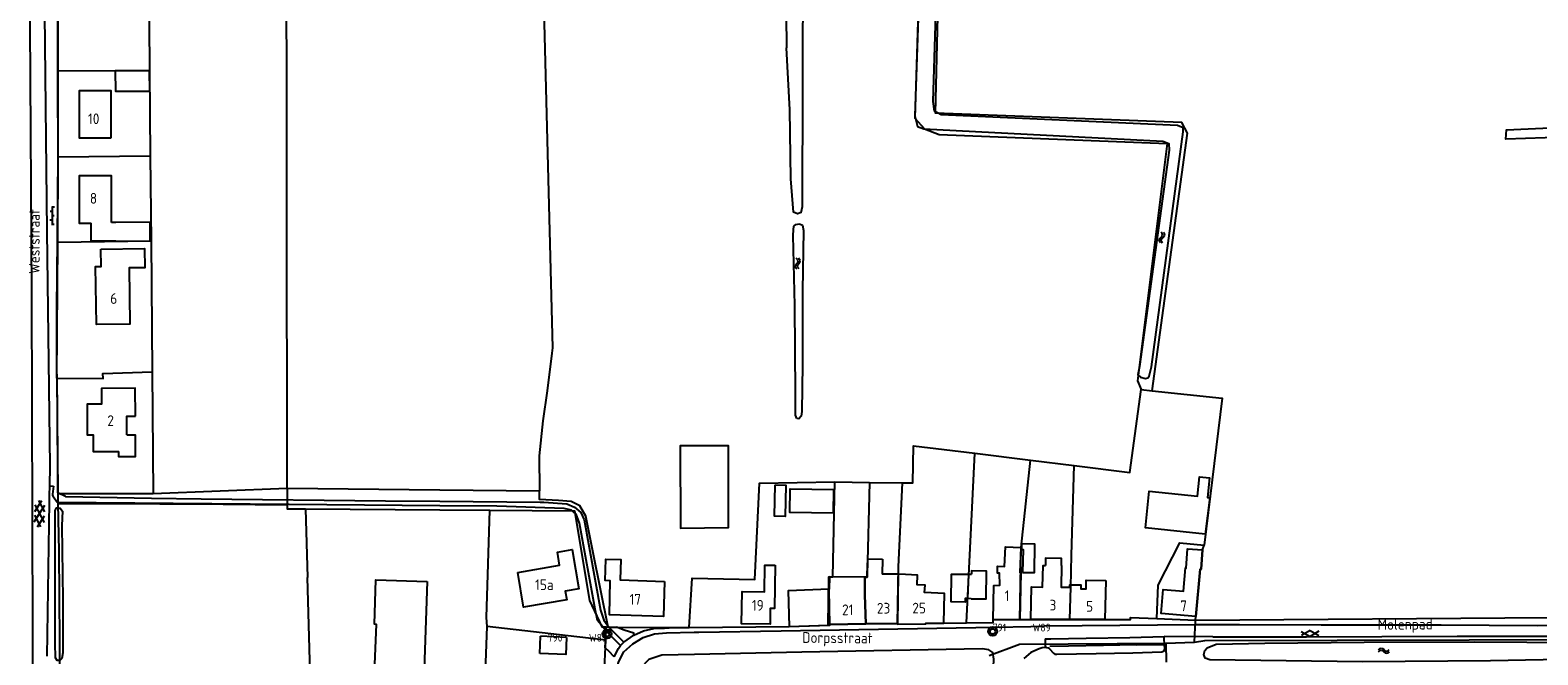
# Model space of a CAD drawing. Header units: metres. Extents: x 51973 to 58000, y 375000 to 380663.
# Tile 42 of 56: x 56904 to 57256, y 378735 to 378880. Entities that reach past the tile are written whole.
import ezdxf
from ezdxf.enums import TextEntityAlignment as Align

# ---------------------------------------------------------------- set-up
doc = ezdxf.new("R2010")
doc.units = ezdxf.units.M
doc.header["$LTSCALE"] = 0.1
doc.layers.get('0').update_dxf_attribs({"linetype": 'CONTINUOUS'})
doc.layers.add('B-WA-OG-TOPOGRAFIE-G', color=253, linetype='CONTINUOUS')
doc.styles.add('ISO', font='isocp.shx', dxfattribs={"height": 1.8})
doc.styles.add('ISOCP', font='ISOCP.shx', dxfattribs={"height": 1.8})

# ---------------------------------------------------------------- blocks, each defined once
blk = doc.blocks.new('S026')
at = {"color": 0}
for p, q in [((0, 0), (4.4, 0)), ((0.2, 0.5), (0.2, 0)), ((1.2, 0), (1.2, -0.5)), ((2.2, 0.5), (2.2, 0)), ((3.2, 0), (3.2, -0.5)), ((4.2, 0.5), (4.2, 0))]:
    blk.add_line(p, q, dxfattribs=at)
blk = doc.blocks.new('S016')
at = {"color": 0, "linetype": 'Continuous'}
for points in [[(0.01, -0.38), (2.65, 1.15)], [(2.65, -1.15), (0.01, 0.38)], [(5.07, -1.15), (1.09, 1.15)], [(1.09, -1.15), (5.07, 1.15)], [(6.16, -0.38), (3.51, 1.15)], [(3.51, -1.15), (6.16, 0.37)]]:
    blk.add_lwpolyline(points, dxfattribs=at)
blk = doc.blocks.new('M01')
at = {"color": 0}
for radius in [1.05, 0.625]:
    blk.add_circle((0, 0), radius, dxfattribs=at)
blk = doc.blocks.new('S012')
at = {"color": 0}
for p, q in [((1.18, 2.05), (0, 0)), ((1.18, -2.05), (0, 0)), ((1.4, 0), (0.21, -2.05)), ((1.4, 0), (0.22, 2.05))]:
    blk.add_line(p, q, dxfattribs=at)
blk = doc.blocks.new('S05')
at = {"color": 0}
for p, q in [((0.08, 0.3), (0.38, 0.59)), ((0.11, -0.19), (0.41, 0.09)), ((0.38, 0.59), (0.68, 0.71)), ((0.41, 0.09), (0.71, 0.21)), ((0.68, 0.71), (1.01, 0.62)), ((0.71, 0.21), (1.02, 0.12)), ((1.01, 0.62), (1.33, 0.37)), ((1.02, 0.12), (1.36, -0.12)), ((1.33, 0.37), (1.66, 0.13)), ((1.66, 0.13), (1.97, 0.04)), ((1.97, 0.04), (2.28, 0.16)), ((2.28, 0.16), (2.58, 0.44)), ((1.36, -0.12), (1.68, -0.37)), ((1.68, -0.37), (2, -0.46)), ((2, -0.46), (2.31, -0.33)), ((2.31, -0.33), (2.61, -0.05))]:
    blk.add_line(p, q, dxfattribs=at)

msp = doc.modelspace()

# ---------------------------------------------------------------- linework, layer by layer
at = {"layer": 'B-WA-OG-TOPOGRAFIE-G'}
for points in [[(56903.571, 379000), (56903.963, 378954.341), (56904.118, 378936.246), (56904.138, 378931.637), (56904.218, 378913.105), (56904.255, 378904.688), (56904.355, 378881.67), (56904.744, 378819.133), (56904.965, 378740.215), (56905.089, 378683.543), (56904.509, 378681.822), (56902.482, 378677.609), (56902.243, 378652.654), (56902.278, 378652.647), (56904.214, 378652.25), (56904.538, 378651.618), (56904.4, 378648.197)], [(57115.131, 379000), (57110.73, 378859.91), (57113.02, 378857.48), (57116.44, 378856.15), (57169.59, 378854.01), (57162.654, 378798.614), (57163.53, 378796.61)], [(57166.093, 378796.337), (57174.33, 378856.41), (57173.02, 378858.92), (57115.54, 378861.12), (57118.941, 379000)], [(57163.113, 378801.986), (57162.764, 378800.087), (57163.365, 378799.476), (57164.581, 378799.221), (57165.127, 378799.371), (57165.438, 378799.744), (57165.928, 378801.919), (57173.359, 378856.73), (57173.343, 378857.666), (57172.018, 378858.206), (57116.868, 378860.7), (57115.342, 378861.573), (57115.004, 378863.79), (57116.862, 378924.968)], [(57084.207, 378837.94), (57084.55, 378839.355), (57084.674, 378896.543), (57083.618, 378903.118), (57080.535, 378907.283), (57062.341, 378922.491), (57061.536, 378922.134), (57061.083, 378920.771), (57061.658, 378918.425), (57076.174, 378906.037), (57078.315, 378903.671), (57079.183, 378901.636), (57080.463, 378897.649), (57080.628, 378891.929), (57080.847, 378876.347)], [(56964.395, 378773.573), (56964.24, 378913.26), (56964.24, 378914.01)], [(57023.464, 378915.502), (57026.279, 378806.331), (57026.07, 378805.133), (57025.007, 378796.343), (57023.956, 378789.353), (57023.097, 378781.162), (57023.238, 378772.965)], [(56910.97, 378905.12), (56932, 378905.02), (56932.29, 378870.95)], [(56910.97, 378871.03), (56910.97, 378905.12)], [(57112.329, 378906.096), (57110.779, 378860.486), (57111.397, 378858.017), (57112.867, 378857.464), (57168.582, 378854.575), (57169.957, 378853.991), (57170.079, 378852.468), (57163.113, 378801.986)], [(56910.874, 378774.119), (56910.783, 378793.019), (56910.655, 378802.595), (56910.617, 378815.406), (56910.804, 378831.677), (56910.957, 378851.119), (56910.862, 378868.697), (56910.918, 378882.841), (56911.027, 378899.843), (56910.99, 378901.34)], [(56908.43, 378734.408), (56908.939, 378770.307), (56908.957, 378771.594), (56908.962, 378771.969), (56908.993, 378774.139), (56909.058, 378778.728), (56908.381, 378833.532), (56907.801, 378891.602)], [(57084.207, 378837.94), (57083.369, 378837.581), (57082.418, 378838.022), (57081.82, 378845.797), (57081.568, 378861.91), (57080.847, 378876.347)], [(56910.92, 378850.91), (56910.97, 378871.03)], [(56910.97, 378871.03), (56932.29, 378870.95)], [(56932.29, 378870.95), (56924.28, 378870.98), (56924.29, 378866.25), (56932.33, 378866.25)], [(56932.33, 378866.25), (56932.29, 378870.95)], [(56932.29, 378870.95), (56932.45, 378851.13)], [(56923.35, 378855.34), (56923.34, 378866.32), (56915.82, 378866.32), (56915.84, 378855.34), (56923.35, 378855.34)], [(57292.613, 378845.087), (57288.119, 378848.287), (57284.115, 378851.049), (57280.948, 378852.582), (57276.573, 378854.36), (57272.804, 378855.056), (57269.291, 378855.332), (57264.073, 378855.506), (57257.789, 378855.344), (57248.607, 378854.998), (57248.754, 378857.239), (57260.525, 378857.738), (57267.57, 378857.654), (57272.187, 378857.324), (57275.497, 378856.872), (57279.252, 378855.855), (57283.065, 378854.177), (57286.577, 378852.427), (57291.288, 378849.154), (57295.394, 378846.025), (57297.776, 378844.598)], [(56910.91, 378831.02), (56910.92, 378850.91)], [(56910.92, 378850.91), (56932.45, 378851.13)], [(56932.45, 378851.13), (56932.62, 378831.29)], [(56923.36, 378835.602), (56923.36, 378846.49), (56915.86, 378846.47), (56915.88, 378835.45), (56918.64, 378835.453)], [(56924.41, 378831.25), (56918.646, 378831.208), (56918.64, 378835.453)], [(56924.38, 378835.61), (56923.36, 378835.602)], [(56924.41, 378831.25), (56932.45, 378831.31), (56932.4, 378835.67), (56924.38, 378835.61)], [(57083.229, 378789.851), (57082.919, 378790.602), (57082.948, 378795.621), (57082.756, 378816.25), (57082.392, 378832.53), (57082.453, 378833.87), (57082.492, 378834.733)], [(57082.492, 378834.733), (57082.991, 378835.154), (57083.855, 378835.27)], [(57083.855, 378835.27), (57084.553, 378834.967), (57084.755, 378833.741), (57084.55, 378819.661), (57084.529, 378802.432), (57084.42, 378791.474), (57084.258, 378790.386), (57083.704, 378789.798), (57083.229, 378789.851)], [(56910.68, 378799.24), (56910.91, 378831.02)], [(56910.91, 378831.02), (56932.62, 378831.29)], [(56920.92, 378829.37), (56931.12, 378829.53), (56931.19, 378825.04), (56927.484, 378824.986), (56927.674, 378811.872), (56919.904, 378811.759), (56919.629, 378825.3), (56920.99, 378825.32), (56920.92, 378829.37)], [(56932.62, 378831.29), (56932.88, 378800.72)], [(56910.68, 378799.24), (56921.44, 378799.17), (56921.4, 378800.34), (56932.88, 378800.72)], [(56932.88, 378800.72), (56933.11, 378772.34)], [(56910.68, 378799.24), (56910.88, 378772.36)], [(56928.99, 378790.43), (56928.95, 378796.92), (56921.07, 378796.88), (56921.09, 378793.2), (56917.69, 378793.17), (56917.72, 378786.05), (56919.13, 378786.05), (56919.14, 378782.17), (56925.121, 378782.186)], [(57147.911, 378778.882), (57160.86, 378777.28), (57163.53, 378796.61)], [(57163.53, 378796.61), (57166.093, 378796.337)], [(57166.093, 378796.337), (57182.4, 378794.6), (57178.23, 378760.33)], [(56927.007, 378786.068), (56926.99, 378790.42), (56928.99, 378790.43)], [(56927.007, 378786.068), (56928.917, 378786.079), (56928.949, 378780.909), (56925.129, 378780.886), (56925.121, 378782.186)], [(57063.68, 378783.47), (57056.01, 378783.46), (57056.06, 378764.26), (57067.32, 378764.43), (57067.31, 378773.45), (57067.303, 378783.47), (57063.68, 378783.47)], [(57107.88, 378774.877), (57110.25, 378774.85), (57110.45, 378783.52), (57124.73, 378781.75)], [(57122.83, 378742.196), (57124.73, 378781.75)], [(57124.73, 378781.75), (57137.69, 378780.148)], [(57135.27, 378742.93), (57135.57, 378759.76), (57137.69, 378780.148)], [(57137.69, 378780.148), (57147.911, 378778.882)], [(57146.87, 378742.99), (57147.15, 378750.51), (57147.28, 378758), (57147.911, 378778.882)], [(57178.48, 378762.84), (57164.52, 378764.32), (57165.43, 378772.93), (57176.64, 378771.74), (57177.12, 378776.26), (57179.47, 378776.01), (57178.99, 378771.45), (57179.54, 378771.4)], [(56908.993, 378774.139), (56909.868, 378774.11)], [(56909.868, 378774.11), (56909.658, 378772.23)], [(56910.879, 378772.538), (56910.874, 378774.119)], [(56912.666, 378771.628), (56910.879, 378772.538)], [(56933.11, 378772.34), (56964.395, 378773.573)], [(56964.395, 378773.573), (57000, 378773.205)], [(56964.395, 378773.573), (56964.399, 378769.745)], [(57000, 378773.205), (57023.238, 378772.965)], [(57039.198, 378741.213), (57035.736, 378758.489), (57033.998, 378767.097), (57032.615, 378769.505), (57030.621, 378770.517), (57027.623, 378770.737), (57023.224, 378770.966), (57023.238, 378772.965)], [(57058.14, 378741.12), (57058.8, 378752.64), (57073.46, 378752.3), (57074.53, 378774.77), (57092.08, 378775.06)], [(57078.144, 378774.414), (57080.638, 378774.327), (57080.521, 378766.995), (57077.998, 378767.112), (57078.144, 378774.414)], [(57091.77, 378773.29), (57091.67, 378767.76), (57081.61, 378767.92), (57081.7, 378773.45), (57091.77, 378773.29)], [(57090.52, 378741.66), (57090.68, 378752.94), (57091.6, 378752.92), (57092.08, 378775.06)], [(57092.08, 378775.06), (57100.2, 378774.966)], [(57100.2, 378774.966), (57099.66, 378753.5), (57099.66, 378752.86), (57099.05, 378752.86), (57099.1, 378748.73), (57099.29, 378741.92)], [(57100.2, 378774.966), (57107.88, 378774.877)], [(57106.72, 378742.02), (57106.91, 378755.27), (57107.88, 378774.877)], [(56909.658, 378772.23), (56909.668, 378771.977)], [(56909.668, 378771.977), (56909.679, 378771.718)], [(56910.687, 378770.291), (56909.679, 378771.718)], [(56910.912, 378770.289), (56910.687, 378770.291)], [(56910.88, 378772.36), (56933.11, 378772.34)], [(56910.88, 378772.36), (56910.916, 378770.055)], [(57000, 378769.515), (56964.813, 378769.805), (56964.754, 378769.805), (56910.912, 378770.289)], [(56910.916, 378770.055), (56911.09, 378758.9), (56911.48, 378705.99), (56911.661, 378691.7)], [(56910.916, 378770.055), (56934.644, 378769.932), (56949.412, 378769.85), (56964.399, 378769.745)], [(56912.666, 378771.628), (56932.75, 378771.297), (56944.32, 378771.106), (56987.334, 378770.667), (57000, 378770.549)], [(56964.399, 378769.745), (56964.4, 378768.82), (56968.621, 378768.789)], [(57000, 378770.549), (57023.347, 378770.332), (57024.208, 378770.324), (57029.61, 378769.985), (57031.369, 378769.204), (57032.851, 378767.902), (57033.614, 378766.214), (57037.473, 378745.179)], [(57028.93, 378768.87), (57013.287, 378769.406), (57000, 378769.515)], [(57179.54, 378771.4), (57178.48, 378762.84)], [(56911.278, 378733.428), (56910.701, 378733.387), (56910.337, 378734.028), (56910.24, 378737.464), (56910.22, 378768.402), (56910.582, 378769.006), (56910.933, 378768.973)], [(56910.933, 378768.973), (56911.398, 378768.93), (56911.93, 378768.269), (56911.816, 378764.928), (56912.017, 378747.654), (56912.074, 378735.186)], [(56968.621, 378768.789), (57000, 378768.559)], [(56968.621, 378768.789), (56969.085, 378752.778)], [(57000, 378768.559), (57011.627, 378768.474)], [(57011.044, 378741.366), (57010.86, 378743.4), (57011.627, 378768.474)], [(57011.627, 378768.474), (57031.36, 378768.33), (57034.86, 378747.43), (57037.75, 378741.22), (57038.79, 378741.215)], [(57032.57, 378765.471), (57031.745, 378767.523), (57030.638, 378768.437), (57028.93, 378768.87)], [(57036.162, 378745.385), (57032.57, 378765.471)], [(57018.136, 378753.956), (57027.902, 378755.62), (57027.382, 378758.676), (57030.841, 378759.265), (57032.387, 378750.1), (57029.235, 378749.545), (57029.583, 378747.571), (57019.516, 378745.855), (57018.136, 378753.956)], [(57135.46, 378753.91), (57135.27, 378742.93), (57129.03, 378742.86), (57129.14, 378750.92), (57130.54, 378750.96), (57130.47, 378753.78), (57130.03, 378753.77), (57129.99, 378755.44), (57131.65, 378755.36), (57131.88, 378759.95), (57135.48, 378759.78), (57135.2, 378753.92), (57135.46, 378753.91)], [(57135.856, 378753.948), (57138.622, 378753.926), (57138.717, 378760.566), (57135.656, 378760.585), (57135.655, 378759.28), (57135.993, 378759.276), (57135.856, 378753.948)], [(57167.17, 378743.18), (57167.5, 378751.01), (57172.59, 378760.88), (57178.23, 378760.33)], [(57177.84, 378759.2), (57177.53, 378754.72), (57177.26, 378754.74), (57176.3, 378743.7), (57168.21, 378744.36), (57168.366, 378746.255)], [(57168.366, 378746.255), (57168.67, 378749.96), (57173.43, 378749.57), (57173.88, 378754.98), (57174, 378754.97), (57174.31, 378759.45), (57177.84, 378759.2)], [(57176.22, 378742.8), (57177.26, 378754.74), (57177.53, 378754.72), (57177.84, 378759.2), (57178.23, 378760.33)], [(57052.36, 378751.85), (57052.17, 378743.64), (57039.54, 378744.04), (57039.73, 378752.01), (57038.54, 378752.04), (57038.72, 378757.06), (57042.15, 378756.95), (57042, 378752.18), (57052.36, 378751.85)], [(57078.18, 378755.62), (57078.03, 378745.53), (57077.03, 378745.54), (57076.98, 378741.87), (57070.35, 378741.96), (57070.47, 378749.52), (57075.68, 378749.44), (57075.77, 378755.66), (57078.18, 378755.62)], [(57099.66, 378753.5), (57099.75, 378757.092), (57103.176, 378757.072)], [(57103.176, 378757.072), (57103.095, 378753.533)], [(57146.87, 378742.99), (57137.77, 378743.02), (57137.97, 378750.61), (57140.52, 378750.54), (57140.65, 378755.58), (57141.214, 378755.575)], [(57144.955, 378755.54), (57144.974, 378757.214), (57141.245, 378757.275), (57141.214, 378755.575)], [(57144.955, 378755.54), (57144.9, 378750.53), (57146.92, 378750.512)], [(56970.447, 378705.694), (56969.085, 378752.778)], [(56997.049, 378751.816), (56995.796, 378715.438), (56984.121, 378715.933), (56985.217, 378741.819), (56984.718, 378741.84), (56985.076, 378752.228), (56997.049, 378751.816)], [(57099.05, 378752.86), (57090.827, 378752.939), (57090.787, 378750.009)], [(57099.05, 378752.86), (57099.66, 378752.86), (57099.66, 378753.5)], [(57099.29, 378741.92), (57099.1, 378748.73), (57099.05, 378752.86)], [(57106.886, 378753.57), (57103.095, 378753.533)], [(57106.886, 378753.57), (57106.72, 378742.02)], [(57106.72, 378742.02), (57106.73, 378741.91), (57113.29, 378741.94), (57113.3, 378742.1), (57117.52, 378742.14), (57117.66, 378749), (57113.041, 378749.23), (57113.126, 378750.937), (57111.263, 378751.039), (57111.351, 378753.331), (57108.59, 378753.479), (57106.886, 378753.57)], [(57123.101, 378747.828), (57122.488, 378747.835), (57122.488, 378746.973), (57119.193, 378747.049), (57119.287, 378753.571), (57123.38, 378753.535)], [(57123.101, 378747.828), (57123.38, 378753.535)], [(57123.38, 378753.535), (57123.413, 378753.535), (57123.959, 378753.53)], [(57123.88, 378747.82), (57127.39, 378747.78), (57127.45, 378754.25), (57123.97, 378754.29), (57123.959, 378753.53)], [(57146.92, 378750.512), (57146.92, 378751.04), (57147.159, 378751.038), (57149.47, 378751.02), (57149.47, 378750.14), (57150.69, 378750.13), (57150.71, 378752.11), (57155.28, 378752.07)], [(57155.28, 378752.07), (57155.07, 378742.96)], [(57090.787, 378750.009), (57081.21, 378749.66), (57081.42, 378741.35), (57090.92, 378741.68), (57090.92, 378741.8)], [(57090.92, 378741.8), (57090.79, 378749.77), (57090.787, 378750.009)], [(57146.87, 378742.99), (57147.15, 378750.51), (57146.92, 378750.512)], [(57036.757, 378742.741), (57036.162, 378745.385)], [(57037.473, 378745.179), (57038.183, 378742.806), (57039.392, 378741.211)], [(57123.88, 378747.82), (57123.101, 378747.828)], [(57011.044, 378722.405), (57010.28, 378722.42), (57011.044, 378741.366)], [(57038.647, 378738.11), (57011.044, 378741.366)], [(57038.749, 378740.324), (57036.757, 378742.741)], [(57038.647, 378738.11), (57038.79, 378741.215)], [(57038.79, 378741.215), (57039.198, 378741.213)], [(57039.198, 378741.213), (57058.14, 378741.12)], [(57039.392, 378741.211), (57040.242, 378741.208), (57041.182, 378741.203)], [(57039.392, 378741.211), (57039.524, 378741.037), (57042.887, 378737.711)], [(57045.25, 378739.293), (57045.214, 378739.812), (57042.963, 378740.445), (57041.182, 378741.203)], [(57049.844, 378740.834), (57052.371, 378740.925), (57053.419, 378741.019), (57057.721, 378741.122), (57058.14, 378741.12), (57081.42, 378741.35)], [(57052.846, 378739.844), (57059.268, 378740.007), (57060.359, 378740.035), (57079.548, 378740.341), (57129.505, 378741.185), (57137.795, 378741.353), (57139.641, 378741.39), (57141.003, 378741.418)], [(57058.14, 378741.12), (57081.42, 378741.35), (57090.52, 378741.66)], [(57090.52, 378741.66), (57090.92, 378741.68), (57090.92, 378741.8), (57099.29, 378741.92)], [(57099.29, 378741.92), (57090.92, 378741.8)], [(57106.72, 378742.02), (57099.29, 378741.92)], [(57099.29, 378741.92), (57106.72, 378742.02)], [(57106.72, 378742.02), (57106.73, 378741.91), (57113.29, 378741.94), (57113.3, 378742.1), (57122.83, 378742.196)], [(57117.52, 378742.14), (57122.83, 378742.196), (57129.02, 378742.26), (57129.03, 378742.86)], [(57122.83, 378742.196), (57129.02, 378742.26), (57129.03, 378742.86), (57135.27, 378742.93)], [(57135.27, 378742.93), (57146.87, 378742.99)], [(57135.27, 378742.93), (57137.769, 378742.943)], [(57137.769, 378742.943), (57137.77, 378743.02)], [(57177.25, 378741.728), (57176.165, 378741.719), (57141.003, 378741.418)], [(57146.87, 378742.99), (57161.03, 378742.94), (57161.04, 378743.44), (57167.17, 378743.18)], [(57155.07, 378742.96), (57146.87, 378742.99)], [(57167.17, 378743.18), (57176.22, 378742.8)], [(57175.98, 378737.66), (57176.22, 378742.8)], [(57176.22, 378742.8), (57258.663, 378743.425)], [(57180.254, 378738.923), (57186.443, 378738.926), (57202.123, 378738.934), (57237.211, 378739.041), (57263.891, 378739.071), (57267.392, 378739.122), (57270.938, 378739.225), (57275.491, 378739.343), (57279.329, 378739.694), (57277.248, 378743.795), (57273.917, 378742.598), (57272.885, 378742.409), (57270.334, 378741.943), (57266.425, 378741.706), (57255.869, 378741.45), (57233.536, 378741.624), (57205.502, 378741.658), (57186.463, 378741.705), (57177.25, 378741.728)], [(57023.295, 378735.054), (57023.48, 378739.088)], [(57029.533, 378738.781), (57029.337, 378734.777), (57023.295, 378735.054)], [(57029.533, 378738.781), (57023.48, 378739.088)], [(57038.27, 378729.91), (57038.647, 378738.11)], [(57038.565, 378736.332), (57038.749, 378740.324)], [(57042.116, 378736.869), (57039.152, 378739.836), (57038.749, 378740.324)], [(57042.116, 378736.869), (57042.48, 378737.297), (57042.887, 378737.711)], [(57042.887, 378737.711), (57045.25, 378739.293)], [(57042.913, 378735.421), (57044.97, 378737.322), (57047.389, 378738.733), (57050.057, 378739.587), (57052.846, 378739.844)], [(57045.25, 378739.293), (57047.474, 378740.281), (57049.844, 378740.834)], [(57128.07, 378734.56), (57135.172, 378737.232), (57169.32, 378737.48)], [(57141.116, 378738.433), (57142.458, 378738.474), (57150.73, 378738.631), (57160.923, 378738.785), (57168.891, 378738.971)], [(57141.116, 378738.433), (57141.172, 378736.836)], [(57168.979, 378737.139), (57168.949, 378737.477), (57168.882, 378738.251), (57168.891, 378738.971)], [(57180.254, 378738.923), (57168.891, 378738.971)], [(57169.32, 378737.48), (57175.98, 378737.66)], [(57169.32, 378737.48), (57169.372, 378733.017)], [(57175.98, 378737.66), (57178.35, 378738.1), (57270.86, 378738.307)], [(57180.991, 378737.202), (57192.343, 378737.412), (57215.548, 378737.68), (57241.284, 378737.754), (57265.695, 378737.616), (57267.176, 378737.239), (57268.081, 378736.746), (57268.56, 378736.041), (57268.612, 378735.092), (57268.477, 378734.218), (57268.052, 378733.891), (57265.451, 378733.673), (57244.979, 378733.356), (57215.16, 378733.068), (57179.512, 378733.53), (57178.448, 378733.912), (57178.12, 378734.799), (57178.377, 378735.695), (57178.906, 378736.344), (57180.991, 378737.202)], [(56912.074, 378735.186), (56911.823, 378733.862), (56911.411, 378733.438), (56911.278, 378733.428)], [(57129.132, 378731.891), (57129.146, 378733.743), (57128.976, 378735.256), (57127.978, 378735.878), (57126.452, 378736.145), (57084.426, 378735.344), (57059.366, 378734.793), (57051.747, 378734.626), (57048.686, 378733.629), (57046.811, 378731.698), (57045.758, 378729.55), (57045.295, 378727.632), (57045.261, 378726.718), (57045.139, 378723.404), (57044.989, 378719.303), (57043.085, 378680.257), (57040.748, 378634.781), (57038.81, 378598.402), (57038.315, 378588.552), (57037.964, 378581.576), (57038.185, 378578.227), (57038.836, 378576.799), (57039.42, 378575.96)], [(57040.65, 378734.237), (57039.349, 378735.568), (57038.565, 378736.332)], [(57040.64, 378728.147), (57040.929, 378730.702), (57041.696, 378733.156), (57042.913, 378735.421)], [(57040.65, 378734.237), (57041.635, 378736.192), (57042.116, 378736.869)], [(57139.742, 378736.158), (57137.779, 378735.252), (57136.146, 378733.836)], [(57141.189, 378736.445), (57140.459, 378736.336), (57139.742, 378736.158)], [(57141.172, 378736.836), (57141.189, 378736.445)], [(57141.437, 378736.466), (57141.313, 378736.457), (57141.189, 378736.445)], [(57141.437, 378736.466), (57141.816, 378736.364), (57142.143, 378736.12)], [(57142.143, 378736.12), (57143.086, 378735.139)], [(57162.356, 378737.033), (57154.723, 378736.894), (57146.574, 378736.732), (57142.197, 378736.626)], [(57143.086, 378735.139), (57143.437, 378734.911), (57143.855, 378734.897)], [(57143.855, 378734.897), (57153.028, 378735.032), (57161.577, 378735.222), (57168.392, 378735.432)], [(57162.356, 378737.033), (57168.979, 378737.139)], [(57168.392, 378735.432), (57168.875, 378735.654), (57169.065, 378736.15)], [(57169.065, 378736.15), (57168.979, 378737.139)]]:
    msp.add_lwpolyline(points, dxfattribs=at)

# ---------------------------------------------------------------- block references
for name, p, rotation in [('S026', (56909.593, 378839.362), 269.1406277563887), ('S05', (57168.313, 378830.716), 82.18581914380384), ('S05', (57083.596, 378824.678), 91.31757063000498), ('S016', (56906.732, 378770.738), 267.8789036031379), ('S012', (57202.944, 378739.007), 90.68751635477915), ('S05', (57218.811, 378735.624), 357.3636180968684)]:
    msp.add_blockref(name, p, dxfattribs=dict(at, rotation=rotation))
ref = msp.add_blockref('M01', (57128.92, 378740.18), dxfattribs=at)
ref.add_attrib('0', '791      W89', (57128.92, 378740.18), dxfattribs={"layer": '0', "color": 0, "height": 1.8, "style": 'ISO'})
ref = msp.add_blockref('M01', (57038.96, 378739.61), dxfattribs=at)
ref.add_attrib('0', '790      W89', dxfattribs={"layer": '0', "color": 0, "height": 1.8, "style": 'ISO'}).set_placement((57038.96, 378739.61), align=Align.TOP_RIGHT)

# ---------------------------------------------------------------- texts
for s, style, p in [('10', 'ISO', (56917.908, 378858.543)), ('8', 'ISO', (56918.342, 378839.988)), ('6', 'ISO', (56923.106, 378816.596)), ('2', 'ISO', (56922.431, 378788.113)), ('15a', 'ISOCP', (57022.176, 378749.824)), ('17', 'ISOCP', (57044.196, 378746.427)), ('1', 'ISOCP', (57131.703, 378747.269)), ('19', 'ISOCP', (57072.726, 378745.019)), ('21', 'ISOCP', (57093.78, 378743.972)), ('23', 'ISOCP', (57101.897, 378744.347)), ('25', 'ISOCP', (57110.163, 378744.37)), ('3', 'ISOCP', (57142.161, 378745.066)), ('5', 'ISOCP', (57150.692, 378744.761)), ('7', 'ISOCP', (57172.644, 378744.902))]:
    msp.add_text(s, height=2.5, dxfattribs=dict(at, style=style)).set_placement(p)
for s, rotation, style, p in [('Weststraat', 89.77082, 'ISO', (56906.617, 378823.592)), ('Molenpad', 0.40106, 'ISOCP', (57218.697, 378740.555)), ('Dorpsstraat', 359.48435, 'ISOCP', (57084.47, 378737.521))]:
    msp.add_text(s, height=2.5, rotation=rotation, dxfattribs=dict(at, style=style)).set_placement(p)

doc.saveas('drawing.dxf')
